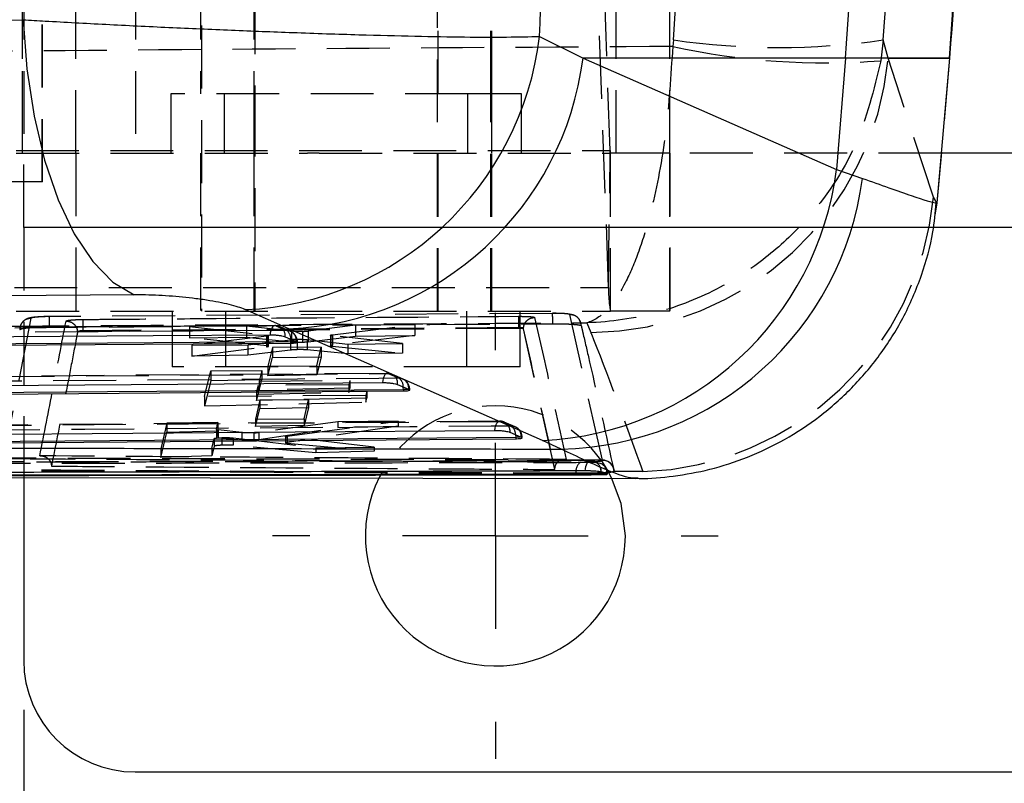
# Model space of a CAD drawing. Extents: x 42 to 497, y 26 to 378.
# Tile 5 of 19: x 214 to 240, y 62 to 82. Entities that reach past the tile are written whole.
import ezdxf

# ---------------------------------------------------------------- set-up
doc = ezdxf.new("R2010")
doc.units = 0
doc.header["$LTSCALE"] = 1.333333
doc.linetypes.add('HIDDEN', pattern=[1.905, 1.27, -0.635])
doc.layers.get('0').update_dxf_attribs({"linetype": 'CONTINUOUS'})
doc.layers.add('FORMATO', color=179, linetype='CONTINUOUS')
doc.styles.add('SLDTEXTSTYLE0', font='TXT', dxfattribs={"width": 0.75})
doc.dimstyles.new('SLDDIMSTYLE0', dxfattribs={"dimtxt": 4.666667, "dimasz": 4.402667, "dimexe": 0, "dimexo": 0.0625, "dimgap": 1.166667, "dimtad": 1, "dimdec": 0, "dimrnd": 1e-09, "dimzin": 12, "dimtxsty": 'SLDTEXTSTYLE0', "dimsah": 1, "dimcen": 0.09, "dimazin": 3, "dimtfac": 1, "dimtdec": 0, "dimtofl": 0, "dimtmove": 0, "dimatfit": 3, "dimtolj": 1, "dimtzin": 12})

# ---------------------------------------------------------------- blocks, each defined once
blk = doc.blocks.new('_D_6')
at = {"layer": 'FORMATO'}
for p, q in [((73.663, 76.562), (73.663, 43.052)), ((213.734, 63.688), (213.734, 43.052)), ((213.734, 44.385), (73.663, 44.385))]:
    blk.add_line(p, q, dxfattribs=at)
for points in [[(73.663, 44.385), (78.066, 43.708), (78.066, 45.063)], [(213.734, 44.385), (209.331, 45.063), (209.331, 43.708)]]:
    blk.add_solid(points, dxfattribs=at)
at = {"layer": 'FORMATO', "insert": (144.289, 50.401), "char_height": 4.6667, "attachment_point": 1, "style": 'SLDTEXTSTYLE0'}
blk.add_mtext('140', dxfattribs=at)
blk = doc.blocks.new('_D_7')
at = {"layer": 'FORMATO'}
for p, q in [((73.663, 76.562), (73.663, 25.989)), ((264.534, 63.688), (264.534, 25.989)), ((264.534, 27.322), (73.663, 27.322))]:
    blk.add_line(p, q, dxfattribs=at)
for points in [[(73.663, 27.322), (78.066, 26.645), (78.066, 27.999)], [(264.534, 27.322), (260.131, 27.999), (260.131, 26.645)]]:
    blk.add_solid(points, dxfattribs=at)
at = {"layer": 'FORMATO', "insert": (162.979, 33.338), "char_height": 4.6667, "attachment_point": 1, "style": 'SLDTEXTSTYLE0'}
blk.add_mtext('191', dxfattribs=at)
blk = doc.blocks.new('_D_8')
at = {"layer": 'FORMATO'}
for p, q in [((213.734, 63.688), (213.734, 43.052)), ((264.534, 63.688), (264.534, 43.052)), ((213.734, 44.385), (264.534, 44.385))]:
    blk.add_line(p, q, dxfattribs=at)
for points in [[(213.734, 44.385), (218.137, 43.708), (218.137, 45.063)], [(264.534, 44.385), (260.131, 45.063), (260.131, 43.708)]]:
    blk.add_solid(points, dxfattribs=at)
at = {"layer": 'FORMATO', "insert": (235.736, 50.401), "char_height": 4.6667, "attachment_point": 1, "style": 'SLDTEXTSTYLE0'}
blk.add_mtext('51', dxfattribs=at)
blk = doc.blocks.new('SW_CENTERMARKSYMBOL_8')
at = {"layer": 'FORMATO', "color": 0}
for p, q in [((0, 5), (0, 6)), ((0, 0), (0, 2.5)), ((-5, 0), (-6, 0)), ((0, 0), (-2.5, 0)), ((0, 0), (0, -2.5)), ((0, 0), (2.5, 0)), ((5, 0), (6, 0)), ((0, -5), (0, -6))]:
    blk.add_line(p, q, dxfattribs=at)

msp = doc.modelspace()

# ---------------------------------------------------------------- linework, layer by layer
at = {"color": 7, "linetype": 'HIDDEN'}
for p, q in [((218.521351, 102.420231), (218.521351, 74.420231)), ((224.871352, 74.420231), (224.871352, 102.420231)), ((219.959047, 98.270231), (219.959047, 80.270231)), ((226.309046, 80.270231), (226.309046, 98.270231)), ((229.525254, 78.737218), (229.239007, 86.783852)), ((213.696351, 83.420231), (213.696351, 78.670231)), ((213.702733, 78.670231), (213.702733, 83.420231)), ((213.734044, 83.420231), (213.734044, 78.670231)), ((214.235863, 77.895231), (214.235863, 83.420231)), ((214.237871, 77.895231), (214.237871, 83.420231)), ((215.140429, 78.670231), (215.140429, 83.420231)), ((216.748143, 83.420231), (216.748143, 78.670231)), ((218.496351, 83.420231), (218.496351, 80.270231)), ((219.934046, 83.420231), (219.934046, 80.270231)), ((224.896352, 80.270231), (224.896352, 83.420231)), ((226.334046, 80.270231), (226.334046, 83.420231)), ((229.68997, 78.670231), (229.68997, 83.420231)), ((231.127665, 78.670231), (231.127665, 83.420231)), ((231.134046, 78.670231), (231.134046, 83.420231)), ((229.481611, 75.05661), (229.195362, 83.103244)), ((231.227828, 81.717294), (231.209398, 81.539963)), ((236.873277, 81.717294), (236.807681, 81.155225)), ((237.012822, 81.229917), (236.873277, 81.717294)), ((237.012822, 81.229917), (238.662641, 81.229917)), ((238.226793, 77.484008), (237.012822, 81.229917)), ((238.662641, 81.229917), (238.321797, 77.333168)), ((238.662641, 81.229917), (238.665715, 81.229917)), ((225.696352, 80.270231), (217.696352, 80.270231)), ((217.696352, 80.270231), (217.696352, 78.670231)), ((219.134046, 80.270231), (219.134046, 78.670231)), ((219.134046, 80.270231), (219.134046, 78.670231)), ((219.934043, 80.270231), (219.934043, 78.670231)), ((219.959043, 80.270231), (219.959043, 74.420231)), ((226.951331, 80.270231), (225.696352, 80.270231)), ((227.134046, 80.270231), (225.696352, 80.270231)), ((225.696352, 78.670231), (225.696352, 80.270231)), ((226.309044, 74.420231), (226.309044, 80.270231)), ((226.334044, 78.670231), (226.334044, 80.270231)), ((227.134046, 80.270231), (226.951331, 80.270231)), ((227.134046, 78.670231), (227.134046, 80.270231)), ((227.134046, 78.670231), (227.134046, 80.270231)), ((213.52863, 78.737218), (229.525254, 78.737218)), ((229.481611, 75.05661), (229.525254, 78.737218)), ((213.533765, 78.670231), (221.372567, 78.670231)), ((213.734044, 76.670231), (213.734044, 78.670231)), ((215.135731, 78.670231), (215.135731, 74.420231)), ((218.496351, 78.670231), (218.496351, 74.420231)), ((219.934043, 78.670231), (219.934043, 74.420231)), ((221.691586, 78.670231), (221.372567, 78.670231)), ((221.691586, 78.670231), (229.530389, 78.670231)), ((224.896352, 74.420231), (224.896352, 78.670231)), ((226.334044, 74.420231), (226.334044, 78.670231)), ((229.530389, 74.420231), (229.530389, 78.670231)), ((229.693069, 78.670231), (229.530389, 78.670231)), ((231.127665, 78.670231), (229.693069, 78.670231)), ((231.134046, 78.670231), (231.127665, 78.670231)), ((231.132356, 78.670231), (231.132356, 74.420231)), ((238.441771, 78.670231), (231.134043, 78.670231)), ((231.134043, 74.420231), (231.134043, 78.670231)), ((214.237871, 77.895231), (197.635833, 77.895231)), ((238.321629, 77.331248), (238.226793, 77.484008)), ((238.321629, 77.331248), (238.264687, 77.001098)), ((238.312487, 77.333429), (238.321797, 77.333168)), ((238.321797, 77.333168), (238.321629, 77.331248)), ((264.534043, 76.670231), (213.734044, 76.670231)), ((213.734044, 76.670231), (213.734044, 69.943475)), ((238.226856, 76.670231), (213.734044, 76.670231)), ((213.484986, 75.05661), (229.481611, 75.05661)), ((213.533765, 74.420231), (229.530389, 74.420231)), ((227.969432, 74.3598), (214.421109, 74.272591)), ((217.727602, 74.420231), (217.727602, 72.920231)), ((219.165294, 74.420231), (219.165294, 72.920231)), ((225.665102, 72.920231), (225.665102, 74.420231)), ((227.102794, 72.920231), (227.102794, 74.420231)), ((229.314012, 70.408907), (228.439149, 74.327065)), ((231.132356, 74.420231), (229.530389, 74.420231)), ((231.134043, 74.420231), (231.132356, 74.420231)), ((220.496314, 74.028204), (205.85312, 73.922901)), ((213.927882, 74.226003), (213.198567, 70.474752)), ((227.055797, 73.976176), (215.322653, 73.89188)), ((219.736217, 74.016583), (218.200457, 74.004555)), ((218.200457, 74.004555), (220.276581, 73.774649)), ((218.200457, 74.004555), (218.200457, 73.705197)), ((219.736217, 74.016583), (219.736217, 73.720154)), ((220.948853, 73.880372), (219.736217, 74.016583)), ((220.520251, 74.024334), (220.818099, 73.897876)), ((220.915022, 73.875803), (220.617162, 74.002312)), ((222.668849, 74.039554), (221.396342, 73.883944)), ((222.048655, 73.785885), (224.265285, 74.052058)), ((224.265285, 74.052058), (222.668849, 74.039554)), ((222.668849, 74.039554), (222.668849, 73.747577)), ((224.265285, 74.052058), (224.265285, 73.761909)), ((227.055797, 73.976183), (227.055797, 73.953372)), ((228.896815, 74.104326), (229.003694, 73.841666)), ((215.184726, 73.854982), (215.182888, 73.853226)), ((227.055797, 73.953372), (215.322653, 73.866469)), ((215.322653, 73.891858), (215.322653, 73.866468)), ((218.200457, 73.705197), (219.736217, 73.720154)), ((220.276581, 73.488045), (218.200457, 73.705197)), ((220.27145, 73.74641), (218.26048, 73.500515)), ((219.736217, 73.720154), (220.948853, 73.592052)), ((220.27145, 73.74641), (220.27145, 73.460815)), ((220.276581, 73.774649), (220.276583, 73.488045)), ((220.276583, 73.774649), (220.317047, 73.767813)), ((220.327815, 73.475435), (220.327815, 73.761297)), ((220.948853, 73.880372), (220.948853, 73.592052)), ((221.240314, 73.873812), (221.240314, 73.586698)), ((221.396342, 73.883944), (221.396342, 73.596863)), ((221.396342, 73.596863), (222.668849, 73.747577)), ((221.99074, 73.770831), (221.99074, 73.491269)), ((222.040819, 73.757626), (222.040821, 73.478979)), ((223.934236, 73.54495), (222.040819, 73.757626)), ((222.048655, 73.785885), (222.048655, 73.505826)), ((224.265285, 73.761909), (222.048655, 73.505826)), ((222.668849, 73.747577), (224.265285, 73.761909)), ((227.189783, 73.94623), (227.189794, 73.946278)), ((227.189786, 73.94623), (227.189786, 73.944131)), ((228.035565, 70.158433), (227.189786, 73.944131)), ((218.26048, 73.500515), (219.767537, 73.512318)), ((218.26048, 73.500515), (218.26048, 73.211124)), ((218.26048, 73.211124), (220.27145, 73.460815)), ((219.767537, 73.512318), (220.921368, 73.650553)), ((219.767537, 73.512318), (219.767537, 73.232216)), ((220.430104, 73.44174), (220.310096, 72.936291)), ((221.742958, 73.452022), (220.430104, 73.44174)), ((220.430104, 73.44174), (220.430104, 73.168478)), ((220.921368, 73.650553), (220.921368, 73.371772)), ((221.084476, 73.598129), (221.100839, 73.598129)), ((221.09806, 73.661068), (221.09806, 73.382721)), ((221.36488, 73.65413), (222.458123, 73.533389)), ((221.36488, 73.65413), (221.36488, 73.377417)), ((221.622857, 72.946572), (221.742958, 73.452022)), ((221.742958, 73.452022), (221.742958, 73.187013)), ((222.048655, 73.505826), (222.004894, 73.498577)), ((222.040819, 73.478979), (223.934236, 73.287926)), ((222.458123, 73.533389), (223.934236, 73.54495)), ((222.458123, 73.533389), (222.458123, 73.268616)), ((223.934236, 73.54495), (223.934236, 73.287926)), ((219.767537, 73.232216), (218.26048, 73.211124)), ((220.921368, 73.371772), (219.767537, 73.232216)), ((220.310096, 72.681572), (220.430104, 73.168478)), ((220.430104, 73.168478), (221.742958, 73.187013)), ((222.458123, 73.268616), (221.36488, 73.377417)), ((221.742958, 73.187013), (221.622857, 72.70492)), ((223.934236, 73.287926), (222.458123, 73.268616)), ((225.665102, 72.920231), (217.727602, 72.920231)), ((220.310096, 72.936291), (221.622857, 72.946572)), ((220.310096, 72.936291), (220.310096, 72.681572)), ((221.622857, 72.946572), (221.622857, 72.70492)), ((227.102794, 72.920231), (225.665102, 72.920231)), ((223.522454, 72.743132), (207.768582, 72.624461)), ((218.603086, 72.119039), (218.768839, 72.814118)), ((218.768839, 72.814118), (220.141977, 72.824883)), ((218.768839, 72.814118), (218.768839, 72.546631)), ((220.141977, 72.824883), (220.073017, 72.535694)), ((220.141977, 72.824883), (220.141977, 72.572623)), ((221.622857, 72.70492), (220.310096, 72.681572)), ((223.546428, 72.739081), (223.844278, 72.612539)), ((223.941496, 72.591664), (223.643638, 72.71824)), ((218.768839, 72.546631), (218.603086, 71.869876)), ((220.141977, 72.572623), (218.768839, 72.546631)), ((220.045433, 72.420019), (220.004162, 72.246951)), ((222.489005, 72.439174), (220.045433, 72.420019)), ((220.045433, 72.420019), (220.045433, 72.181975)), ((220.073017, 72.293602), (220.141977, 72.572623)), ((220.073017, 72.535694), (222.516589, 72.55485)), ((220.073017, 72.535694), (220.073017, 72.293602)), ((222.516589, 72.55485), (222.489005, 72.439174)), ((222.489005, 72.439174), (222.489005, 72.233371)), ((222.516589, 72.55485), (222.516589, 72.343237)), ((222.945236, 72.153079), (218.603086, 72.119039)), ((218.603086, 72.119039), (218.603086, 71.869876)), ((220.004162, 72.246951), (222.973172, 72.270227)), ((220.004162, 72.246951), (220.004162, 72.014944)), ((220.004162, 72.014944), (220.045433, 72.181975)), ((220.045433, 72.181975), (222.489005, 72.233371)), ((222.516589, 72.343237), (220.073017, 72.293602)), ((222.489005, 72.233371), (222.516589, 72.343237)), ((222.973172, 72.270227), (222.945236, 72.153079)), ((222.945236, 72.153079), (222.945236, 71.969261)), ((222.973172, 72.270227), (222.973172, 72.080292)), ((224.110892, 72.312799), (224.127085, 72.312799)), ((218.603086, 71.869876), (222.945236, 71.969261)), ((220.091209, 72.020623), (219.971221, 71.515182)), ((222.973172, 72.080292), (220.004162, 72.014944)), ((221.404052, 72.030906), (220.091209, 72.020623)), ((220.091209, 72.020623), (220.091209, 71.798758)), ((221.28398, 71.525462), (221.404052, 72.030906)), ((221.404052, 72.030906), (221.404052, 71.829629)), ((222.945236, 71.969261), (222.973172, 72.080292)), ((219.971221, 71.311141), (220.091209, 71.798758)), ((220.091209, 71.798758), (221.404052, 71.829629)), ((221.404052, 71.829629), (221.28398, 71.345611)), ((226.548627, 71.457383), (209.684076, 71.326452)), ((217.592398, 71.407952), (217.427433, 70.712885)), ((218.965536, 71.418707), (217.592398, 71.407952)), ((217.592398, 71.407952), (217.592398, 71.161274)), ((218.922267, 71.236549), (218.965536, 71.418707)), ((218.965536, 71.418707), (218.965536, 71.198864)), ((219.971221, 71.515182), (221.28398, 71.525462)), ((219.971221, 71.515182), (219.971221, 71.311141)), ((221.28398, 71.345611), (219.971221, 71.311141)), ((222.188791, 71.443949), (220.063223, 71.155662)), ((220.829642, 71.055707), (223.8191, 71.456718)), ((223.8191, 71.327461), (220.829642, 70.888121)), ((221.28398, 71.525462), (221.28398, 71.345611)), ((223.8191, 71.456718), (222.188791, 71.443949)), ((222.188791, 71.443949), (222.188791, 71.284999)), ((222.188791, 71.284999), (223.8191, 71.327461)), ((223.8191, 71.456718), (223.8191, 71.327461)), ((226.572625, 71.453164), (226.870476, 71.326575)), ((226.967693, 71.304906), (226.669831, 71.431477)), ((217.427433, 70.482556), (217.592398, 71.161274)), ((217.592398, 71.161274), (218.965536, 71.198864)), ((218.922209, 71.236063), (218.922209, 71.021742)), ((218.922267, 71.236549), (218.922267, 71.022174)), ((218.965536, 71.198864), (218.922267, 71.022174)), ((218.971763, 71.222999), (218.971763, 71.010117)), ((219.606079, 71.151011), (218.971763, 71.222999)), ((219.606079, 71.151011), (219.606079, 70.953904)), ((219.927144, 71.145397), (219.927144, 70.955182)), ((220.063221, 70.967855), (222.188791, 71.284999)), ((220.063223, 71.155662), (220.063223, 70.967855)), ((220.829642, 71.055707), (220.829642, 70.888121)), ((218.800463, 70.723636), (218.863853, 70.990591)), ((218.863853, 70.783608), (218.800463, 70.524693)), ((218.863853, 70.990591), (218.863853, 70.783608)), ((218.971763, 71.010117), (219.606079, 70.953904)), ((219.069543, 71.01506), (219.069543, 70.811656)), ((219.369848, 71.008291), (221.600879, 70.745565)), ((219.369848, 71.008291), (219.369848, 70.811605)), ((221.600879, 70.608992), (219.369848, 70.811605)), ((220.781043, 71.041834), (220.781043, 70.873851)), ((220.829642, 70.888121), (220.790602, 70.880005)), ((220.829109, 71.028842), (220.829109, 70.862433)), ((223.167787, 70.757835), (220.829109, 71.028842)), ((220.829109, 70.862433), (223.167787, 70.65521)), ((227.137254, 71.026838), (227.153332, 71.026838)), ((217.427433, 70.712885), (218.800463, 70.723636)), ((217.427433, 70.712885), (217.427433, 70.482556)), ((218.800463, 70.524693), (217.427433, 70.482556)), ((218.800463, 70.723636), (218.800463, 70.524693)), ((221.600879, 70.745565), (223.167787, 70.757835)), ((221.600879, 70.745565), (221.600879, 70.608992)), ((223.167787, 70.65521), (221.600879, 70.608992)), ((223.167787, 70.757835), (223.167787, 70.65521)), ((229.315244, 70.404003), (229.314012, 70.408907)), ((228.035565, 70.158433), (228.035583, 70.167536)), ((228.607422, 70.035359), (228.607422, 70.055994)), ((229.270458, 70.093915), (229.284036, 70.093915)), ((229.284036, 70.093915), (229.284036, 70.090182)), ((229.444336, 70.035624), (229.444336, 70.039492)), ((229.444336, 70.039492), (229.450651, 70.039492)), ((229.622135, 70.167192), (229.621229, 70.171224)), ((229.628152, 70.116876), (229.621232, 70.171183)), ((229.62925, 70.111918), (229.623337, 70.103458)), ((230.404323, 70.101077), (229.623337, 70.103458)), ((229.628152, 70.116876), (229.62925, 70.111918)), ((230.269542, 69.920767), (230.203869, 69.922099))]:
    msp.add_line(p, q, dxfattribs=at)
at = {"color": 7, "linetype": 'CONTINUOUS'}
for p, q in [((227.622075, 81.81228), (228.794115, 81.229917)), ((235.859192, 81.229917), (228.794115, 81.229917)), ((228.794115, 81.229917), (235.621, 78.228359)), ((235.859192, 81.229917), (235.621, 78.228359)), ((238.324722, 77.332358), (238.665715, 81.229917)), ((248.497439, 78.670231), (238.441771, 78.670231)), ((235.621, 78.228359), (236.314342, 77.991961)), ((220.876264, 73.944224), (219.698215, 74.460075)), ((220.775046, 73.730122), (221.072903, 73.603676)), ((227.706765, 70.943056), (220.876264, 73.944224)), ((220.929936, 73.548552), (206.177436, 73.442102)), ((220.929936, 73.598129), (220.929936, 73.548552)), ((221.072903, 73.603676), (221.084476, 73.598129)), ((223.801299, 72.444974), (224.099156, 72.31844)), ((223.956183, 72.263195), (208.093003, 72.143525)), ((223.956183, 72.312799), (223.956183, 72.263195)), ((224.099156, 72.31844), (224.110892, 72.312799)), ((226.82755, 71.159127), (227.125406, 71.032543)), ((226.98243, 70.977219), (210.008569, 70.845345)), ((226.98243, 71.026838), (226.98243, 70.977219)), ((227.125406, 71.032543), (227.137254, 71.026838)), ((228.207695, 70.706673), (227.706765, 70.943056)), ((229.284036, 70.090182), (229.270458, 70.093915)), ((229.27994, 70.039492), (229.27994, 70.019709)), ((229.444336, 70.035624), (229.284036, 70.090182)), ((229.447555, 70.031599), (229.444336, 70.035624)), ((211.662131, 69.946707), (230.204563, 69.9178)), ((213.734044, 69.943475), (213.734044, 65.021599)), ((216.734044, 62.0216), (261.534043, 62.0216))]:
    msp.add_line(p, q, dxfattribs=at)
at = {"color": 8, "linetype": 'CONTINUOUS'}
for p, q in [((238.665715, 81.229917), (235.859192, 81.229917)), ((253.959044, 76.670231), (238.226856, 76.670231)), ((221.084476, 73.598129), (220.929936, 73.598129)), ((224.110892, 72.312799), (223.956183, 72.312799)), ((227.137254, 71.026838), (226.98243, 71.026838)), ((229.278115, 70.088551), (229.27994, 70.039492)), ((229.445324, 70.039492), (229.27994, 70.039492))]:
    msp.add_line(p, q, dxfattribs=at)
at = {"color": 7, "linetype": 'CONTINUOUS', "flags": 128}
for points in [[(201.949746, 82.163327), (207.784672, 82.2116), (213.719608, 82.260557)], [(213.719608, 82.260557), (213.81891, 80.937054), (214.012752, 79.665642), (214.295859, 78.480929), (214.660526, 77.41516), (215.096824, 76.497348), (215.592882, 75.752473), (216.135193, 75.200811), (216.708999, 74.857378)], [(216.708999, 74.857378), (210.772084, 74.814778), (204.935197, 74.772782)], [(205.723856, 73.678255), (206.271097, 73.682174), (208.460067, 73.697842), (217.215946, 73.760365), (220.367015, 73.782807)], [(206.177436, 73.491888), (213.523809, 73.544876), (220.929936, 73.598129)], [(207.6394, 72.379542), (208.186642, 72.383654), (210.375609, 72.400094), (219.131476, 72.465729), (223.393249, 72.497601)], [(208.093003, 72.193277), (215.994783, 72.252895), (223.956183, 72.312799)], [(209.554954, 71.081281), (210.102193, 71.085522), (212.291159, 71.102485), (221.047016, 71.170228), (226.419485, 71.211711)], [(210.008569, 70.895076), (218.465736, 70.960803), (226.98243, 71.026838)], [(229.934043, 68.3716), (229.824085, 69.242014), (229.563697, 69.93853)]]:
    msp.add_lwpolyline(points, dxfattribs=at)
at = {"color": 7, "linetype": 'HIDDEN', "flags": 128}
for points in [[(228.736604, 74.098576), (228.7366, 74.098592), (228.736599, 74.098597), (228.736599, 74.098598), (228.736597, 74.098604), (228.688429, 74.202076), (228.635677, 74.25906), (228.580187, 74.296536), (228.530849, 74.318038), (228.486632, 74.33065), (228.424545, 74.341612), (228.251419, 74.355594), (228.069145, 74.360484), (227.968272, 74.360317)], [(205.877166, 73.919437), (206.424408, 73.923369), (208.613364, 73.939089), (217.369193, 74.001817), (220.520251, 74.024334)], [(220.520251, 74.024334), (220.494375, 74.029032), (220.468654, 74.022262), (220.444057, 74.004278), (220.42151, 73.975756), (220.401863, 73.937773), (220.385857, 73.891758), (220.374093, 73.839446), (220.367015, 73.782807)], [(220.818099, 73.897876), (220.270859, 73.893945), (218.081901, 73.878213), (209.326072, 73.815137), (206.065696, 73.791591)], [(213.626454, 73.92134), (213.627286, 73.923077), (213.628119, 73.924813)], [(207.792633, 72.620779), (208.339872, 72.6249), (210.52883, 72.641373), (219.284665, 72.707143), (223.546428, 72.739081)], [(223.546428, 72.739081), (223.520551, 72.743786), (223.494834, 72.737023), (223.470241, 72.719045), (223.447701, 72.690531), (223.428061, 72.652554), (223.412065, 72.606545), (223.400314, 72.554238), (223.393249, 72.497601)], [(223.844278, 72.612539), (223.297037, 72.608426), (221.108079, 72.591964), (212.352246, 72.525995), (207.981164, 72.492987)], [(209.708132, 71.322551), (210.255372, 71.3268), (212.44433, 71.343785), (221.200163, 71.411623), (226.572625, 71.453164)], [(226.870476, 71.326575), (226.323237, 71.322335), (224.134279, 71.305372), (215.378445, 71.237417), (209.896665, 71.194791)], [(226.419485, 71.211711), (226.426542, 71.268345), (226.438286, 71.32065), (226.454275, 71.366655), (226.473906, 71.404629), (226.496442, 71.43314), (226.521031, 71.451113), (226.546748, 71.457872), (226.572625, 71.453164)], [(228.854866, 70.121542), (228.859619, 70.179914), (228.869257, 70.235011), (228.883414, 70.284734), (228.901549, 70.327189), (228.922974, 70.36076), (228.94687, 70.384166), (228.972329, 70.396519), (228.998381, 70.397344)], [(228.998381, 70.397344), (229.055362, 70.390707), (229.089737, 70.380876)], [(229.155247, 70.343247), (229.212627, 70.336633), (229.241953, 70.328622)]]:
    msp.add_lwpolyline(points, dxfattribs=at)
at = {"color": 8, "linetype": 'CONTINUOUS', "flags": 128}
for points in [[(220.929936, 73.598129), (220.927607, 73.650919), (220.926186, 73.665961)], [(223.956183, 72.312799), (223.95384, 72.365584), (223.952397, 72.380785)], [(226.978621, 71.094925), (226.980076, 71.07962), (226.98243, 71.026838)]]:
    msp.add_lwpolyline(points, dxfattribs=at)
at = {"color": 7, "linetype": 'CONTINUOUS'}
for centre, radius, start, end in [((157.580797, 87.440025), 78.524344, 355.46401897, 4.53598103), ((167.683854, 87.440025), 71.253, 355, 5), ((219.326368, 82.806918), 8.355122, 272.5508064, 353.1629955), ((220.5104, 82.28711), 8.350904, 272.5110051, 352.7270539), ((227.335894, 79.287326), 8.352508, 272.5449024, 352.7161925), ((228.02584, 79.061979), 8.357285, 271.2468569, 352.6439892), ((226.434044, 68.3716), 3.5, 153.0262395, 0), ((216.734044, 65.0216), 3, 180, 270)]:
    msp.add_arc(centre, radius, start, end, dxfattribs=at)
at = {"color": 7, "linetype": 'HIDDEN'}
for centre, radius, start, end in [((234.050553, 101.023724), 19.511689, 261.6819236, 278.3180764), ((235.329935, 100.575058), 19.475977, 257.7856097, 274.3515181), ((228.918589, 81.969139), 8.127918, 270.5999361, 354.781821), ((229.860691, 78.729238), 0.335531, 178.6371734, 190.1288045), ((230.133149, 78.223949), 8.127397, 271.9120519, 354.7764006), ((232.666945, 74.980705), 3.186238, 178.6349198, 190.1313017), ((230.348698, 74.075442), 3.294397, 176.4444222, 181.7265741), ((220.498482, 73.724586), 0.3045, 66.9969007, 90.4089637), ((220.512622, 73.760292), 0.264152, 353.4416408, 88.3450753), ((220.810482, 73.633837), 0.264149, 353.4435359, 88.3475866), ((220.653212, 73.679883), 0.273329, 357.0804454, 52.8966714), ((220.796338, 73.598129), 0.3045, 0, 66.9950696), ((223.524729, 72.43934), 0.3045, 66.9827255, 90.4289348), ((223.538903, 72.475071), 0.264117, 353.4566848, 88.3673154), ((223.836761, 72.348532), 0.264114, 353.4577462, 88.3691413), ((223.679383, 72.394514), 0.273359, 357.1211994, 52.8992762), ((223.822585, 72.312798), 0.3045, 0, 66.9817366), ((226.434044, 68.3716), 3.5, 26.5958539, 153.0262395), ((226.550976, 71.153426), 0.3045, 66.97472, 90.4425992), ((226.565169, 71.189173), 0.264096, 353.4672165, 88.3822737), ((226.863025, 71.062584), 0.264095, 353.4683669, 88.3832372), ((226.673294, 71.093453), 0.305331, 0.2762135, 49.7742434), ((226.848832, 71.026837), 0.3045, 0, 66.9741277), ((228.907218, 70.110071), 0.304635, 124.9776996, 190.2250946), ((228.987889, 70.093915), 0.3045, 70.4592045, 90.1604212), ((228.987825, 70.102612), 0.296339, 358.3181863, 69.8850581), ((228.999581, 70.111168), 0.27945, 355.3576612, 56.1484138), ((229.146054, 70.046098), 0.298356, 358.731318, 71.2507405), ((229.14643, 70.039492), 0.3045, 0, 71.7172663), ((229.32472, 70.105368), 0.303728, 12.5148143, 92.0204887), ((229.325848, 70.100574), 0.303614, 2.1411492, 92.0014885)]:
    msp.add_arc(centre, radius, start, end, dxfattribs=at)
at = {"color": 7, "linetype": 'CONTINUOUS'}
msp.add_ellipse((189.331584, 87.440025), major_axis=(0, 71.253), ratio=0.539071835, start_param=4.633324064, end_param=4.792985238, dxfattribs=at)
at = {"color": 7, "linetype": 'HIDDEN'}
for centre, major_axis, ratio, start_param, end_param in [((167.856554, 87.440025), (0, 71.253), 0.892266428, 4.631986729, 4.792233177), ((167.856554, 87.440025), (0, 71.253), 0.971754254, 4.631986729, 4.792233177), ((221.174675, 73.896675), (0.28112, 0.00272), 0.085940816, 4.947224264, 5.619947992), ((221.141418, 73.63758), (0.281482, 0.002724), 0.085940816, 1.72461705, 2.467441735), ((219.19741, 71.238707), (0.2752, 0.002663), 0.085940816, 3.120271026, 3.750258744), ((219.833093, 71.16716), (0.279997, 0.002709), 0.085940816, 5.054119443, 5.676301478)]:
    msp.add_ellipse(centre, major_axis=major_axis, ratio=ratio, start_param=start_param, end_param=end_param, dxfattribs=at)
for points, knots in [([(238.662641, 81.229917), (238.79818, 83.299953), (239.069257, 87.440025), (238.79818, 91.580097), (238.662641, 93.650133)], [0, 0, 0, 0, 0.5000000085, 1, 1, 1, 1]), ([(231.209398, 81.539963), (227.854791, 81.519431), (221.140808, 81.478337), (214.426898, 81.42359), (211.067559, 81.396198)], [0, 0, 0, 0, 0.4996448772, 1, 1, 1, 1]), ([(231.209398, 81.539963), (231.158174, 80.757477), (231.054219, 79.169479), (230.70393, 77.346202), (230.323366, 76.0594), (229.930979, 75.122817), (229.453979, 74.402257), (229.087275, 74.155056), (228.898572, 74.104794), (228.896815, 74.104326)], [0, 0, 0, 0, 0.202940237, 0.411851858, 0.539872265, 0.667917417, 0.829014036, 0.998407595, 1, 1, 1, 1]), ([(236.807681, 81.155225), (236.622644, 80.381938), (236.247123, 78.812609), (235.037862, 77.048377), (233.735015, 75.824965), (232.397851, 74.953313), (230.779003, 74.31122), (229.539345, 74.124003), (228.902743, 74.104508), (228.896815, 74.104326)], [0, 0, 0, 0, 0.2029404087, 0.4118524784, 0.5398732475, 0.66791867, 0.8290151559, 0.9984075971, 1, 1, 1, 1]), ([(214.421714, 74.273712), (214.412929, 74.273651), (214.338535, 74.273134), (214.1953, 74.268891), (214.010362, 74.254562), (213.904783, 74.241316), (213.793861, 74.202902), (213.712198, 74.142948), (213.659541, 74.069268), (213.639567, 74.015139), (213.633517, 73.988143), (213.633052, 73.985974), (213.632869, 73.985097), (213.632809, 73.98481)], [0, 0, 0, 0, 0.024761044, 0.209682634, 0.403900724, 0.629352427, 0.736478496, 0.835001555, 0.920392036, 0.993684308, 0.997450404, 0.999163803, 1, 1, 1, 1]), ([(214.421109, 74.27259), (214.383523, 74.272073), (214.29158, 74.270808), (214.153158, 74.264409), (214.029252, 74.253628), (213.945878, 74.240203), (213.933793, 74.230666), (213.927884, 74.226003)], [0, 0, 0, 0, 0.14830707, 0.362794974, 0.5777571, 0.79353544, 1, 1, 1, 1]), ([(214.431469, 73.997225), (214.431311, 74.008855), (214.43087, 74.041343), (214.429957, 74.092845), (214.428692, 74.147987), (214.427267, 74.195453), (214.425738, 74.233296), (214.424159, 74.259579), (214.422584, 74.274361), (214.4216, 74.27318), (214.421109, 74.27259)], [0, 0, 0, 0, 0.073776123, 0.206095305, 0.338412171, 0.47072866, 0.60304641, 0.735368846, 0.867682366, 1, 1, 1, 1]), ([(215.326945, 74.195217), (215.52988, 74.196844), (216.544557, 74.204983), (220.455774, 74.235423), (224.164083, 74.26031), (227.060642, 74.27975)], [0, 0, 0, 0, 0.051885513, 0.259427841, 1, 1, 1, 1]), ([(227.060642, 74.27975), (227.112283, 74.279668), (227.211695, 74.27951), (227.341554, 74.274352), (227.437409, 74.266384), (227.484317, 74.257564), (227.48977, 74.251788), (227.491644, 74.249803)], [0, 0, 0, 0, 0.2299569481, 0.4426879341, 0.6633930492, 0.8843356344, 1, 1, 1, 1]), ([(227.189794, 73.946278), (227.194375, 73.985804), (227.203536, 74.064855), (227.273237, 74.164779), (227.372857, 74.235114), (227.452049, 74.244907), (227.491644, 74.249803)], [0, 0, 0, 0, 0.249998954, 0.500000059, 0.749999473, 1, 1, 1, 1]), ([(227.491644, 74.249803), (227.631844, 73.625324), (227.915403, 72.362288), (228.196578, 71.08011), (228.338733, 70.431875)], [0, 0, 0, 0, 0.494426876, 1, 1, 1, 1]), ([(227.980015, 74.08054), (227.979876, 74.093247), (227.979508, 74.126703), (227.978665, 74.178993), (227.97746, 74.233878), (227.97604, 74.281225), (227.974464, 74.319129), (227.972794, 74.345671), (227.971083, 74.360895), (227.969982, 74.360165), (227.969432, 74.3598)], [0, 0, 0, 0, 0.080449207, 0.211812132, 0.343174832, 0.474539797, 0.605904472, 0.737266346, 0.868635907, 1, 1, 1, 1]), ([(228.439156, 74.327065), (228.436018, 74.329821), (228.428216, 74.336675), (228.366896, 74.346537), (228.255073, 74.354875), (228.11585, 74.359644), (228.01567, 74.359751), (227.969432, 74.359801)], [0, 0, 0, 0, 0.148694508, 0.369715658, 0.590402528, 0.810949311, 1, 1, 1, 1]), ([(228.745945, 74.027127), (228.741175, 74.065867), (228.731488, 74.144545), (228.661197, 74.244234), (228.559638, 74.314294), (228.479322, 74.32279), (228.439164, 74.327038)], [0, 0, 0, 0, 0.244327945, 0.496218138, 0.748109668, 1, 1, 1, 1]), ([(213.267509, 74.014512), (215.859482, 74.030993), (221.06915, 74.064117), (226.279019, 74.090879), (228.896815, 74.104326)], [0, 0, 0, 0, 0.497531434, 1, 1, 1, 1]), ([(213.927878, 74.225976), (213.888247, 74.221139), (213.808983, 74.211464), (213.709391, 74.141218), (213.639859, 74.041315), (213.630922, 73.962255), (213.626454, 73.922726)], [0, 0, 0, 0, 0.2499994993, 0.5000014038, 0.7500010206, 1, 1, 1, 1]), ([(213.628119, 73.924813), (213.642805, 73.932736), (213.672177, 73.948583), (213.824002, 73.970079), (214.035965, 73.986573), (214.251634, 73.995104), (214.385717, 73.996685), (214.431426, 73.997224)], [0, 0, 0, 0, 0.221585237, 0.44315539, 0.664557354, 0.88564876, 1, 1, 1, 1]), ([(214.165341, 70.525121), (214.284774, 71.127091), (214.522248, 72.324024), (214.758042, 73.5455), (214.875249, 74.152664)], [0, 0, 0, 0, 0.502926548, 1, 1, 1, 1]), ([(214.431426, 73.997225), (214.607187, 73.998449), (215.594686, 74.005324), (220.110827, 74.035871), (224.451279, 74.060509), (227.979979, 74.080539)], [0, 0, 0, 0, 0.038918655, 0.218660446, 1, 1, 1, 1]), ([(214.875249, 74.152664), (214.87781, 74.155417), (214.884436, 74.16254), (214.938069, 74.173811), (215.039256, 74.184573), (215.174025, 74.192572), (215.275435, 74.194326), (215.326945, 74.195217)], [0, 0, 0, 0, 0.135293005, 0.350110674, 0.564591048, 0.778841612, 1, 1, 1, 1]), ([(214.875249, 74.152664), (214.915414, 74.148414), (214.995744, 74.139915), (215.097496, 74.069922), (215.168035, 73.970389), (215.17799, 73.89186), (215.182888, 73.853226)], [0, 0, 0, 0, 0.251989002, 0.503979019, 0.755967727, 1, 1, 1, 1]), ([(215.326945, 74.195217), (215.326104, 74.18788), (215.324423, 74.173208), (215.322791, 74.101883), (215.32204, 74.004936), (215.322449, 73.929566), (215.322653, 73.89188)], [0, 0, 0, 0, 0.2499988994, 0.5000025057, 0.7499987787, 1, 1, 1, 1]), ([(227.189794, 73.946278), (227.189792, 73.946318), (227.18966, 73.948295), (227.18702, 73.954016), (227.173219, 73.962774), (227.142925, 73.970893), (227.102341, 73.975813), (227.071272, 73.976421), (227.055817, 73.976183), (227.055797, 73.976183)], [0, 0, 0, 0, 0.0023655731, 0.1158686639, 0.3386178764, 0.5600176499, 0.7802887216, 0.9997131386, 1, 1, 1, 1]), ([(227.979979, 74.08054), (228.068185, 74.080327), (228.24458, 74.079901), (228.476601, 74.07072), (228.649317, 74.05638), (228.732928, 74.040799), (228.742611, 74.030629), (228.745945, 74.027127)], [0, 0, 0, 0, 0.220959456, 0.441877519, 0.662785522, 0.883902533, 1, 1, 1, 1]), ([(228.745942, 74.027106), (228.74952, 74.011649), (228.767406, 73.934365), (228.84249, 73.609245), (229.134925, 72.334075), (229.409745, 71.098678), (229.628152, 70.116876)], [0, 0, 0, 0, 0.012056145, 0.060281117, 0.253180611, 1, 1, 1, 1]), ([(215.182888, 73.853226), (215.180939, 73.842938), (215.165618, 73.76203), (215.096746, 73.399258), (214.866918, 72.198459), (214.647922, 71.086079), (214.483218, 70.249474)], [0, 0, 0, 0, 0.008430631, 0.066300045, 0.297777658, 1, 1, 1, 1]), ([(215.322653, 73.891837), (215.306966, 73.890939), (215.275506, 73.889138), (215.23379, 73.881209), (215.202237, 73.870447), (215.188671, 73.86106), (215.185288, 73.855847), (215.184726, 73.854982)], [0, 0, 0, 0, 0.235691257, 0.472678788, 0.711572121, 0.952137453, 1, 1, 1, 1]), ([(215.322653, 73.866468), (215.307003, 73.866184), (215.275701, 73.865614), (215.233893, 73.863129), (215.20215, 73.85976), (215.1886, 73.856841), (215.185253, 73.855235), (215.184726, 73.854982)], [0, 0, 0, 0, 0.2392492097, 0.4785229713, 0.717383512, 0.9555548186, 1, 1, 1, 1]), ([(220.325584, 73.761297), (220.326285, 73.76085), (220.33109, 73.757786), (220.312716, 73.75242), (220.283797, 73.748208), (220.271448, 73.74641)], [0, 0, 0, 0, 0.089169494, 0.611045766, 1, 1, 1, 1]), ([(221.240314, 73.873812), (221.209223, 73.873145), (221.147043, 73.871812), (221.055319, 73.873277), (220.988784, 73.876473), (220.959082, 73.879373), (220.948853, 73.880372)], [0, 0, 0, 0, 0.283505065, 0.566999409, 0.850882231, 1, 1, 1, 1]), ([(221.991316, 73.772325), (221.996079, 73.775051), (222.004443, 73.779837), (222.035349, 73.784065), (222.048655, 73.785885)], [0, 0, 0, 0, 0.569462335, 1, 1, 1, 1]), ([(222.040821, 73.757626), (222.02477, 73.759814), (221.995722, 73.763775), (221.993949, 73.76865), (221.993156, 73.770831)], [0, 0, 0, 0, 0.552565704, 1, 1, 1, 1]), ([(227.189786, 73.944131), (227.187939, 73.945287), (227.184217, 73.947617), (227.159914, 73.950541), (227.124492, 73.952596), (227.087448, 73.953443), (227.06393, 73.95339), (227.055797, 73.953372)], [0, 0, 0, 0, 0.217750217, 0.438921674, 0.660437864, 0.882575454, 1, 1, 1, 1]), ([(228.035583, 70.167536), (228.035569, 70.1676), (227.89663, 70.803633), (227.61474, 72.0713), (227.331346, 73.321656), (227.189786, 73.94623)], [0, 0, 0, 0, 0.000050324, 0.500508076, 1, 1, 1, 1]), ([(229.003694, 73.841666), (229.028792, 73.779036), (229.522386, 72.547287), (229.974858, 71.292275), (230.404323, 70.101077)], [0, 0, 0, 0, 0.050846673, 1, 1, 1, 1]), ([(220.271448, 73.460815), (220.287887, 73.463249), (220.320766, 73.468117), (220.33247, 73.476117), (220.317065, 73.483036), (220.288725, 73.486542), (220.276583, 73.488045)], [0, 0, 0, 0, 0.266360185, 0.532716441, 0.799798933, 1, 1, 1, 1]), ([(220.948853, 73.592052), (220.969704, 73.590355), (221.011411, 73.586961), (221.099215, 73.584792), (221.178567, 73.584994), (221.224811, 73.58627), (221.240314, 73.586698)], [0, 0, 0, 0, 0.285858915, 0.571776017, 0.856440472, 1, 1, 1, 1]), ([(221.09806, 73.661068), (221.129736, 73.661501), (221.193087, 73.662369), (221.283104, 73.660171), (221.337682, 73.656862), (221.360948, 73.654525), (221.364876, 73.65413)], [0, 0, 0, 0, 0.311949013, 0.623885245, 0.936491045, 1, 1, 1, 1]), ([(221.240314, 73.586698), (221.270659, 73.587907), (221.331241, 73.590321), (221.374668, 73.594685), (221.396342, 73.596863)], [0, 0, 0, 0, 0.5009016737, 1, 1, 1, 1]), ([(221.991437, 73.491269), (221.991207, 73.491149), (221.986055, 73.488457), (222.002107, 73.483979), (222.02914, 73.480488), (222.040821, 73.478979)], [0, 0, 0, 0, 0.0258553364, 0.5790823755, 1, 1, 1, 1]), ([(221.09806, 73.382721), (221.067328, 73.381633), (221.005869, 73.379459), (220.949807, 73.374979), (220.925525, 73.372241), (220.921368, 73.371772)], [0, 0, 0, 0, 0.453228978, 0.906390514, 1, 1, 1, 1]), ([(221.364876, 73.377416), (221.34353, 73.379037), (221.30042, 73.382311), (221.210716, 73.384218), (221.140514, 73.383762), (221.10366, 73.382858), (221.09806, 73.382721)], [0, 0, 0, 0, 0.312391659, 0.630866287, 0.943914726, 1, 1, 1, 1]), ([(219.927144, 71.145397), (219.896735, 71.144449), (219.835918, 71.142553), (219.741966, 71.143129), (219.66119, 71.145951), (219.623532, 71.149409), (219.606079, 71.151011)], [0, 0, 0, 0, 0.2587082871, 0.5174147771, 0.7763523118, 1, 1, 1, 1]), ([(220.781893, 71.043656), (220.787078, 71.046381), (220.79509, 71.050592), (220.820632, 71.054373), (220.829642, 71.055707)], [0, 0, 0, 0, 0.647262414, 1, 1, 1, 1]), ([(218.863853, 70.990591), (218.867671, 70.993321), (218.875309, 70.998781), (218.925578, 71.006301), (218.992816, 71.012001), (219.046001, 71.014122), (219.069543, 71.01506)], [0, 0, 0, 0, 0.264045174, 0.528120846, 0.791136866, 1, 1, 1, 1]), ([(219.069543, 70.811656), (219.040231, 70.809844), (218.981614, 70.806222), (218.914314, 70.798559), (218.87246, 70.790704), (218.866532, 70.785817), (218.863853, 70.783608)], [0, 0, 0, 0, 0.2609646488, 0.5218820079, 0.7838956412, 1, 1, 1, 1]), ([(218.922267, 71.022174), (218.924349, 71.019642), (218.928234, 71.01492), (218.957969, 71.011639), (218.971763, 71.010117)], [0, 0, 0, 0, 0.536111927, 1, 1, 1, 1]), ([(219.069543, 71.01506), (219.100168, 71.015791), (219.161418, 71.017252), (219.252816, 71.016026), (219.324481, 71.012846), (219.356671, 71.009614), (219.369848, 71.008291)], [0, 0, 0, 0, 0.270583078, 0.541150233, 0.812174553, 1, 1, 1, 1]), ([(219.369848, 70.811605), (219.349876, 70.812981), (219.30993, 70.815734), (219.224232, 70.816538), (219.140753, 70.815016), (219.089955, 70.812619), (219.069543, 70.811656)], [0, 0, 0, 0, 0.272823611, 0.545685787, 0.817442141, 1, 1, 1, 1]), ([(219.606079, 70.953904), (219.62682, 70.95256), (219.668305, 70.949871), (219.755777, 70.949206), (219.845824, 70.950956), (219.901633, 70.953856), (219.927144, 70.955182)], [0, 0, 0, 0, 0.260745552, 0.521533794, 0.781297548, 1, 1, 1, 1]), ([(219.927144, 70.955182), (219.956151, 70.957148), (220.009623, 70.960773), (220.046397, 70.965632), (220.063223, 70.967855)], [0, 0, 0, 0, 0.542466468, 1, 1, 1, 1]), ([(220.783727, 70.873851), (220.782906, 70.873273), (220.778322, 70.870043), (220.79608, 70.866037), (220.820462, 70.863377), (220.829109, 70.862433)], [0, 0, 0, 0, 0.123491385, 0.689164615, 1, 1, 1, 1]), ([(220.829109, 71.028842), (220.813326, 71.031056), (220.785403, 71.034972), (220.784313, 71.039755), (220.783839, 71.041834)], [0, 0, 0, 0, 0.565247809, 1, 1, 1, 1]), ([(214.165341, 70.525121), (214.16639, 70.525208), (214.173347, 70.52578), (214.215848, 70.527764), (214.28825, 70.5167), (214.373114, 70.471494), (214.434594, 70.407013), (214.473642, 70.331267), (214.480166, 70.275543), (214.483218, 70.249474)], [0, 0, 0, 0, 0.007098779, 0.047100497, 0.287224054, 0.494908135, 0.676268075, 0.848549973, 1, 1, 1, 1]), ([(228.338733, 70.431875), (225.930499, 70.446997), (221.206064, 70.476663), (216.481571, 70.50918), (214.165341, 70.525121)], [0, 0, 0, 0, 0.509739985, 1, 1, 1, 1]), ([(228.987036, 70.398659), (228.200318, 70.396392), (222.381723, 70.379625), (216.563094, 70.36921), (211.531187, 70.360203)], [0, 0, 0, 0, 0.135207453, 1, 1, 1, 1]), ([(211.540075, 70.3584), (214.470351, 70.363781), (219.419943, 70.372871), (225.239364, 70.387111), (228.128522, 70.394976), (228.998381, 70.397344)], [0, 0, 0, 0, 0.503530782, 0.850524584, 1, 1, 1, 1]), ([(229.155247, 70.343247), (226.223823, 70.337687), (221.272365, 70.328297), (215.453451, 70.320779), (212.565973, 70.317931), (211.698545, 70.317075)], [0, 0, 0, 0, 0.503778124, 0.850929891, 1, 1, 1, 1]), ([(229.314012, 70.408907), (227.317409, 70.415132), (221.952663, 70.431858), (216.590531, 70.451004), (213.224029, 70.463024)], [0, 0, 0, 0, 0.372170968, 1, 1, 1, 1]), ([(213.426722, 70.451323), (215.977709, 70.434925), (221.079685, 70.40213), (226.181617, 70.373831), (228.732584, 70.359681)], [0, 0, 0, 0, 0.499999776, 1, 1, 1, 1]), ([(228.035583, 70.167536), (228.036829, 70.186853), (228.039649, 70.230598), (228.064566, 70.297806), (228.120658, 70.373914), (228.215653, 70.427276), (228.295747, 70.435762), (228.338066, 70.431936), (228.338733, 70.431875)], [0, 0, 0, 0, 0.084205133, 0.190693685, 0.3587691, 0.662834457, 0.99468708, 1, 1, 1, 1]), ([(228.732584, 70.359681), (228.777352, 70.359801), (228.865211, 70.360036), (229.006775, 70.36475), (229.13454, 70.37213), (229.23642, 70.381877), (229.304391, 70.393046), (229.311626, 70.40035), (229.315244, 70.404003)], [0, 0, 0, 0, 0.1719486, 0.337453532, 0.503121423, 0.668816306, 0.834380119, 1, 1, 1, 1]), ([(228.998381, 70.397344), (229.018712, 70.390141), (229.073487, 70.370736), (229.123683, 70.353859), (229.155247, 70.343247)], [0, 0, 0, 0, 0.371185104, 1, 1, 1, 1]), ([(228.607422, 70.055994), (226.056759, 70.070204), (220.955432, 70.098624), (215.854074, 70.131559), (213.303395, 70.148027)], [0, 0, 0, 0, 0.499999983, 1, 1, 1, 1]), ([(228.607422, 70.035359), (226.056759, 70.048823), (220.955434, 70.075749), (215.854075, 70.107182), (213.303395, 70.122898)], [0, 0, 0, 0, 0.499999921, 1, 1, 1, 1]), ([(214.483218, 70.249474), (214.579178, 70.248791), (215.404864, 70.242911), (219.149442, 70.216566), (223.570934, 70.186888), (227.262686, 70.163359), (228.035565, 70.158433)], [0, 0, 0, 0, 0.021241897, 0.182775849, 0.828911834, 1, 1, 1, 1]), ([(229.56491, 70.08593), (229.560862, 70.085164), (229.522647, 70.077931), (229.419119, 70.064841), (229.217135, 70.049893), (228.981837, 70.039737), (228.769887, 70.035266), (228.651824, 70.035334), (228.607422, 70.035359)], [0, 0, 0, 0, 0.025175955, 0.237674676, 0.449923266, 0.661600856, 0.872731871, 1, 1, 1, 1]), ([(229.56491, 70.08593), (229.538894, 70.08344), (229.474623, 70.077288), (229.310682, 70.068524), (229.087992, 70.0611), (228.839581, 70.056352), (228.685766, 70.056115), (228.607422, 70.055994)], [0, 0, 0, 0, 0.144398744, 0.356730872, 0.568785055, 0.780363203, 1, 1, 1, 1]), ([(229.444336, 70.039492), (229.412067, 70.050168), (229.36075, 70.067146), (229.304803, 70.086669), (229.284036, 70.093915)], [0, 0, 0, 0, 0.628818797, 1, 1, 1, 1]), ([(229.623337, 70.103458), (229.617915, 70.100728), (229.606246, 70.094852), (229.579324, 70.089041), (229.56491, 70.08593)], [0, 0, 0, 0, 0.46457925, 1, 1, 1, 1])]:
    msp.add_open_spline(points, degree=3, knots=knots, dxfattribs=at)
at = {"color": 7, "linetype": 'CONTINUOUS'}
for points, knots in [([(213.719608, 82.260557), (213.916864, 82.248796), (214.632352, 82.206133), (215.938674, 82.135447), (217.630977, 82.052958), (219.330953, 81.978776), (221.064242, 81.911506), (222.740085, 81.856047), (224.297191, 81.815732), (225.640583, 81.79363), (226.789553, 81.789531), (227.344567, 81.804697), (227.622075, 81.81228)], [0, 0, 0, 0, 0.039752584, 0.144191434, 0.248629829, 0.351138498, 0.453647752, 0.569708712, 0.676652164, 0.783596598, 0.891797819, 1, 1, 1, 1]), ([(230.203989, 69.924906), (230.238228, 69.923286), (230.575967, 69.907301), (231.252229, 69.972357), (232.231841, 70.146712), (233.241941, 70.474239), (234.240093, 70.94994), (235.187282, 71.575392), (236.050687, 72.339069), (236.803414, 73.225833), (237.442868, 74.241891), (237.923346, 75.356732), (238.219844, 76.408104), (238.279266, 77.07162), (238.302811, 77.33453)], [0, 0, 0, 0, 0.008627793, 0.085106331, 0.168061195, 0.256356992, 0.348174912, 0.442178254, 0.537517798, 0.633664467, 0.73027636, 0.834674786, 0.934491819, 1, 1, 1, 1]), ([(219.698215, 74.460075), (219.695702, 74.461166), (219.589866, 74.507146), (219.298825, 74.598684), (218.772988, 74.700564), (218.182519, 74.781178), (217.551341, 74.838778), (217.017149, 74.858342), (216.751644, 74.857511), (216.708999, 74.857378)], [0, 0, 0, 0, 0.005218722, 0.21978764, 0.434652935, 0.550719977, 0.753912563, 0.960474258, 1, 1, 1, 1]), ([(220.367015, 73.782807), (220.373005, 73.782825), (220.40991, 73.782938), (220.484524, 73.780226), (220.587619, 73.770911), (220.680449, 73.756873), (220.742689, 73.742416), (220.766755, 73.733272), (220.775046, 73.730122)], [0, 0, 0, 0, 0.041062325, 0.252957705, 0.464856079, 0.676750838, 0.888643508, 1, 1, 1, 1]), ([(221.084476, 73.598129), (221.092414, 73.592025), (221.108295, 73.579815), (221.087308, 73.564275), (221.035133, 73.553241), (220.975276, 73.54912), (220.937476, 73.548646), (220.929936, 73.548552)], [0, 0, 0, 0, 0.237442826, 0.47500248, 0.710428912, 0.942237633, 1, 1, 1, 1]), ([(223.393249, 72.497601), (223.399397, 72.497622), (223.43647, 72.497746), (223.511283, 72.495022), (223.614358, 72.485705), (223.707115, 72.471655), (223.769125, 72.457218), (223.793093, 72.448097), (223.801299, 72.444974)], [0, 0, 0, 0, 0.0421303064, 0.2540175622, 0.4659055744, 0.6777890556, 0.889676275, 1, 1, 1, 1]), ([(224.110892, 72.312799), (224.118774, 72.306691), (224.134538, 72.294474), (224.113362, 72.27892), (224.06104, 72.26788), (224.00123, 72.263771), (223.963569, 72.263289), (223.956183, 72.263195)], [0, 0, 0, 0, 0.237759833, 0.475572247, 0.711302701, 0.943382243, 1, 1, 1, 1]), ([(226.419485, 71.211711), (226.425743, 71.211732), (226.462929, 71.21186), (226.537882, 71.209135), (226.640949, 71.199813), (226.733645, 71.185758), (226.795503, 71.171336), (226.819402, 71.162231), (226.82755, 71.159127)], [0, 0, 0, 0, 0.042866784, 0.254748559, 0.466630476, 0.678524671, 0.890398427, 1, 1, 1, 1]), ([(227.137254, 71.026838), (227.145095, 71.020727), (227.160781, 71.008502), (227.139485, 70.992948), (227.087047, 70.981902), (227.027268, 70.977797), (226.98971, 70.977313), (226.98243, 70.977219)], [0, 0, 0, 0, 0.237949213, 0.475975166, 0.711875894, 0.944149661, 1, 1, 1, 1]), ([(209.541593, 70.741309), (212.370989, 70.735761), (218.594409, 70.723558), (224.815138, 70.712632), (228.207695, 70.706673)], [0, 0, 0, 0, 0.454636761, 1, 1, 1, 1]), ([(228.854866, 70.121542), (228.675652, 70.120981), (227.766643, 70.118138), (223.938473, 70.106535), (218.298898, 70.091102), (213.389114, 70.080557), (211.398509, 70.076282)], [0, 0, 0, 0, 0.030799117, 0.156219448, 0.657900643, 1, 1, 1, 1]), ([(211.825354, 70.012985), (214.827414, 70.016292), (220.645623, 70.0227), (226.463804, 70.034016), (229.27994, 70.039492)], [0, 0, 0, 0, 0.515976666, 1, 1, 1, 1]), ([(211.825354, 69.998389), (213.326385, 69.999495), (216.328447, 70.001705), (222.146645, 70.008069), (226.463805, 70.015114), (229.27994, 70.019709)], [0, 0, 0, 0, 0.2579883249, 0.5159767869, 1, 1, 1, 1]), ([(229.270458, 70.093915), (229.254625, 70.096824), (229.222958, 70.102641), (229.140372, 70.110792), (229.043163, 70.117171), (228.942599, 70.12108), (228.882729, 70.121395), (228.854866, 70.121542)], [0, 0, 0, 0, 0.205306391, 0.410626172, 0.615943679, 0.821265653, 1, 1, 1, 1]), ([(229.27994, 70.019709), (229.309066, 70.019985), (229.367316, 70.020537), (229.428115, 70.024012), (229.442168, 70.027699), (229.449198, 70.029544)], [0, 0, 0, 0, 0.333235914, 0.666453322, 1, 1, 1, 1])]:
    msp.add_open_spline(points, degree=3, knots=knots, dxfattribs=at)
at = {"color": 8, "linetype": 'CONTINUOUS'}
for points, knots in [([(236.314342, 77.991961), (236.798066, 77.818772), (237.77863, 77.467699), (238.282163, 77.325014), (238.306104, 77.331658), (238.312487, 77.333429)], [0, 0, 0, 0, 0.416576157, 0.844447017, 1, 1, 1, 1]), ([(230.203869, 69.922099), (230.1808, 69.921482), (230.05883, 69.918222), (229.51606, 70.085), (228.647138, 70.497871), (228.207695, 70.706673)], [0, 0, 0, 0, 0.103374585, 0.546545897, 1, 1, 1, 1])]:
    msp.add_open_spline(points, degree=3, knots=knots, dxfattribs=at)

# ---------------------------------------------------------------- block references
at = {"layer": 'FORMATO'}
msp.add_blockref('SW_CENTERMARKSYMBOL_8', (226.434044, 68.3716), dxfattribs=at)

# ---------------------------------------------------------------- dimensions: what is measured, and where the dimension line sits
for base, p1, p2, picture, middle in [((73.662882, 44.385215), (213.734044, 65.0216), (73.662882, 77.895231), '_D_6', (149.460978, 44.385215)), ((73.662882, 27.321915), (264.534044, 65.0216), (73.662882, 77.895231), '_D_7', (168.150932, 27.321915)), ((264.534044, 44.385215), (213.734044, 65.0216), (264.534044, 65.0216), '_D_8', (239.183667, 44.385215))]:
    dim = msp.add_linear_dim(base=base, p1=p1, p2=p2, dimstyle='SLDDIMSTYLE0', dxfattribs=at)
    dim.commit()
    dim.dimension.update_dxf_attribs({"geometry": picture, "text_midpoint": middle, "dimtype": 160})

doc.saveas('drawing.dxf')
